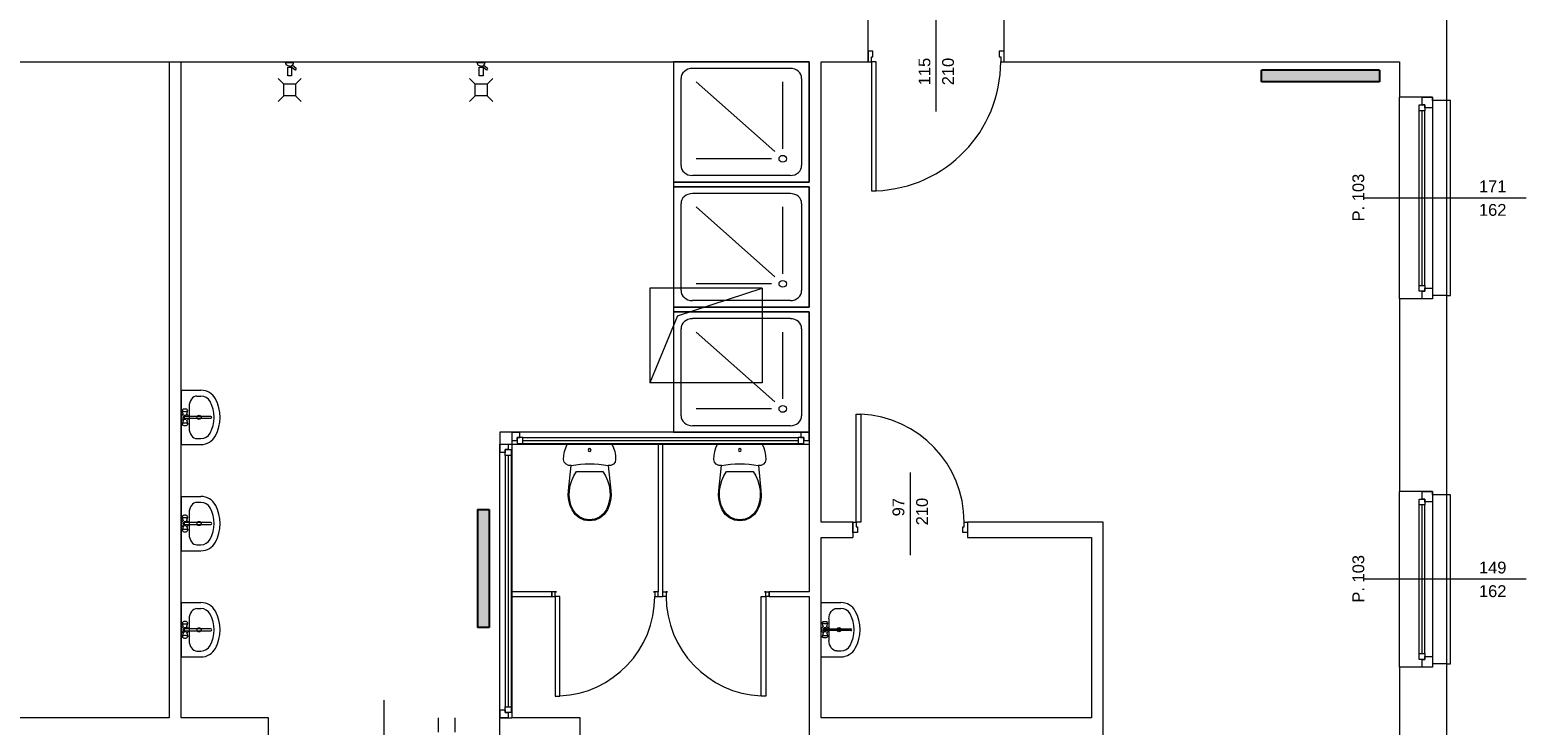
# Model space of a CAD drawing. Header units: millimetres. Extents: x 12683 to 90307, y 30842 to 62253.
# Tile 43 of 152: x 51582 to 52850, y 35374 to 35963. Entities that reach past the tile are written whole.
import ezdxf

# ---------------------------------------------------------------- set-up
doc = ezdxf.new("R2010")
doc.units = ezdxf.units.MM
doc.header["$LTSCALE"] = 0.6
for name, color, linetype, lineweight in [('zzz_podklady_drzwi_opisy', 252, 'Continuous', 15), ('zzz_podklady_okna_opisy', 252, 'Continuous', 15), ('zzz_podklady_sciany', 252, 'Continuous', 15)]:
    doc.layers.add(name, color=color, linetype=linetype, lineweight=lineweight)
doc.layers.add('zzz_podklady_grzejniki_ist', color=252, linetype='Continuous')
doc.styles.add('GENERATED_STYLE_1', font='ARIAL.TTF')

msp = doc.modelspace()

# ---------------------------------------------------------------- hatches: boundary and pattern name
at = {"layer": 'zzz_podklady_grzejniki_ist'}
for points in [[(52625.6, 35928.6), (52625.6, 35918.6), (52725.6, 35918.6), (52725.6, 35928.6)], [(51961.5, 35456.3), (51971.5, 35456.3), (51971.5, 35556.3), (51961.5, 35556.3)]]:
    msp.add_hatch(color=256, dxfattribs=at).paths.add_polyline_path(points, flags=0)

# ---------------------------------------------------------------- linework, layer by layer
at = {"layer": 'zzz_podklady_drzwi_opisy'}
for p, q in [((52350, 35893.5), (52350, 36021.7)), ((52292.5, 35935.7), (52292.5, 35944.7)), ((52296.5, 35944.7), (52292.5, 35944.7)), ((52292.5, 35944.7), (52292.5, 35935.7)), ((52292.5, 35935.7), (52292.5, 35944.7)), ((52295.3, 35935.7), (52295.3, 35939.7)), ((52295.3, 35939.7), (52296.5, 35939.7)), ((52296.5, 35939.7), (52296.5, 35944.7)), ((52407.5, 35944.7), (52403.5, 35944.7)), ((52403.5, 35944.7), (52403.5, 35939.7)), ((52403.5, 35939.7), (52404.7, 35939.7)), ((52404.7, 35939.7), (52404.7, 35935.7)), ((52407.5, 35935.7), (52407.5, 35944.7)), ((52407.5, 35935.7), (52407.5, 35944.7)), ((52407.5, 35935.7), (52407.5, 35944.7)), ((52292.5, 35935.7), (52295.3, 35935.7)), ((52295.3, 35935.7), (52295.3, 35826.3)), ((52299.3, 35935.7), (52295.3, 35935.7)), ((52299.3, 35826.3), (52299.3, 35935.7)), ((52404.7, 35935.7), (52407.5, 35935.7)), ((52295.3, 35826.3), (52299.3, 35826.3)), ((52282.3, 35545.7), (52282.3, 35637.1)), ((52282.3, 35637.1), (52286.3, 35637.1)), ((52286.3, 35637.1), (52286.3, 35545.7)), ((52328, 35587.8), (52328, 35517.7)), ((52279.5, 35545.7), (52279.5, 35536.7)), ((52279.5, 35545.7), (52282.3, 35545.7)), ((52279.5, 35536.7), (52279.5, 35545.7)), ((52279.5, 35545.7), (52279.5, 35536.7)), ((52282.3, 35545.7), (52282.3, 35541.7)), ((52286.3, 35545.7), (52282.3, 35545.7)), ((52373.7, 35541.7), (52373.7, 35545.7)), ((52373.7, 35545.7), (52376.5, 35545.7)), ((52376.5, 35545.7), (52376.5, 35536.7)), ((52376.5, 35545.7), (52376.5, 35536.7)), ((52376.5, 35545.7), (52376.5, 35536.7)), ((52283.5, 35536.7), (52279.5, 35536.7)), ((52282.3, 35541.7), (52283.5, 35541.7)), ((52283.5, 35541.7), (52283.5, 35536.7)), ((52372.5, 35536.7), (52372.5, 35541.7)), ((52372.5, 35541.7), (52373.7, 35541.7)), ((52376.5, 35536.7), (52372.5, 35536.7)), ((52027.3, 35482.7), (52027.3, 35398.3)), ((52031.3, 35482.7), (52027.3, 35482.7)), ((52031.3, 35398.3), (52031.3, 35482.7)), ((52201.7, 35398.3), (52201.7, 35482.7)), ((52201.7, 35482.7), (52205.7, 35482.7)), ((52204.5, 35486.7), (52208.5, 35486.7)), ((52205.7, 35482.7), (52205.7, 35398.3)), ((51882.5, 35304.5), (51882.5, 35394.7)), ((52027.3, 35398.3), (52031.3, 35398.3)), ((52205.7, 35398.3), (52201.7, 35398.3))]:
    msp.add_line(p, q, dxfattribs=at)
for centre, radius, start, end in [((52295.3, 35935.7), 109.4, 272.0954, 0), ((52282.3, 35545.7), 91.4, 0, 87.4917), ((52027.3, 35482.7), 84.4, 272.7165, 0), ((52205.7, 35482.7), 84.4, 180, 267.2835)]:
    msp.add_arc(centre, radius, start, end, dxfattribs=at)
at = {"layer": 'zzz_podklady_grzejniki_ist'}
for p, q in [((52625.6, 35918.6), (52625.6, 35928.6)), ((52725.6, 35928.6), (52625.6, 35928.6)), ((52725.6, 35928.6), (52725.6, 35918.6)), ((52725.6, 35918.6), (52625.6, 35918.6)), ((51961.5, 35556.3), (51971.5, 35556.3)), ((51961.5, 35556.3), (51961.5, 35456.3)), ((51971.5, 35556.3), (51971.5, 35456.3)), ((51971.5, 35456.3), (51961.5, 35456.3))]:
    msp.add_line(p, q, dxfattribs=at)
at = {"layer": 'zzz_podklady_sciany'}
for p, q in [((52782.5, 35935.7), (52782.5, 36099.7)), ((52292.5, 35935.7), (52292.5, 36006.7)), ((52407.5, 35935.7), (52407.5, 36006.7)), ((51572.5, 35935.7), (51659.5, 35935.7)), ((51659.5, 35935.7), (52242.5, 35935.7)), ((51700.5, 35935.7), (51700.5, 35379.7)), ((51710.5, 35379.7), (51710.5, 35935.7)), ((51799, 35935.1), (51805.8, 35935.1)), ((51799.3, 35933.9), (51799, 35935.1)), ((51800, 35932.8), (51799.3, 35933.9)), ((51800, 35935.7), (51804.9, 35935.7)), ((51800, 35935.7), (51800, 35935.1)), ((51801.1, 35932.1), (51800, 35932.8)), ((51800.8, 35931), (51804, 35931)), ((51800.8, 35923.7), (51800.8, 35931)), ((51802.4, 35931.8), (51801.1, 35932.1)), ((51802.2, 35931.9), (51802.2, 35931)), ((51802.4, 35931.8), (51803.7, 35932.1)), ((51802.7, 35931.9), (51802.7, 35931)), ((51803.2, 35932), (51806.8, 35929)), ((51803.7, 35932.1), (51804.8, 35932.8)), ((51804, 35931), (51804, 35923.7)), ((51804.7, 35932.7), (51807.8, 35930.1)), ((51804.8, 35932.8), (51805.6, 35933.9)), ((51804.9, 35935.7), (51804.9, 35935.1)), ((51805.6, 35933.9), (51805.8, 35935.1)), ((51806.8, 35929), (51807.3, 35928.8)), ((51807.3, 35928.8), (51807.7, 35928.9)), ((51807.7, 35928.9), (51808, 35929.3)), ((51808, 35929.7), (51807.8, 35930.1)), ((51808, 35929.3), (51808, 35929.7)), ((51961.2, 35935.1), (51968, 35935.1)), ((51961.4, 35933.9), (51961.2, 35935.1)), ((51962.2, 35932.8), (51961.4, 35933.9)), ((51962.2, 35935.7), (51967, 35935.7)), ((51962.2, 35935.7), (51962.2, 35935.1)), ((51963.3, 35932.1), (51962.2, 35932.8)), ((51963, 35931), (51966.2, 35931)), ((51963, 35923.7), (51963, 35931)), ((51964.6, 35931.8), (51963.3, 35932.1)), ((51964.3, 35931.9), (51964.3, 35931)), ((51964.6, 35931.8), (51965.9, 35932.1)), ((51964.9, 35931.9), (51964.9, 35931)), ((51965.4, 35932), (51969, 35929)), ((51965.9, 35932.1), (51967, 35932.8)), ((51966.2, 35931), (51966.2, 35923.7)), ((51966.8, 35932.7), (51969.9, 35930.1)), ((51967, 35935.7), (51967, 35935.1)), ((51967, 35932.8), (51967.7, 35933.9)), ((51967.7, 35933.9), (51968, 35935.1)), ((51969, 35929), (51969.4, 35928.8)), ((51969.4, 35928.8), (51969.8, 35928.9)), ((51969.8, 35928.9), (51970.1, 35929.3)), ((51970.2, 35929.7), (51969.9, 35930.1)), ((51970.1, 35929.3), (51970.2, 35929.7)), ((52242.5, 35935.7), (52127.5, 35935.7)), ((52127.5, 35935.7), (52127.5, 35833.7)), ((52226.5, 35930), (52143.5, 35930)), ((52242.5, 35935.7), (52242.5, 35833.7)), ((52242.5, 35833.7), (52242.5, 35935.7)), ((52252.5, 35935.7), (52292.5, 35935.7)), ((52252.5, 35545.7), (52252.5, 35935.7)), ((52407.5, 35935.7), (52742.5, 35935.7)), ((52742.5, 35935.7), (52742.5, 35905.7)), ((52782.5, 35902.7), (52782.5, 35935.7)), ((51797.4, 35916.7), (51792.6, 35921.6)), ((51797.4, 35906.7), (51797.4, 35916.7)), ((51807.4, 35916.7), (51797.4, 35916.7)), ((51804, 35923.7), (51800.8, 35923.7)), ((51807.4, 35916.7), (51812.3, 35921.6)), ((51807.4, 35916.7), (51807.4, 35906.7)), ((51959.6, 35916.7), (51954.7, 35921.6)), ((51959.6, 35906.7), (51959.6, 35916.7)), ((51969.6, 35916.7), (51959.6, 35916.7)), ((51966.2, 35923.7), (51963, 35923.7)), ((51969.6, 35916.7), (51974.4, 35921.6)), ((51969.6, 35916.7), (51969.6, 35906.7)), ((52133.9, 35847.8), (52133.9, 35921.5)), ((52213.4, 35859.5), (52146.7, 35918.7)), ((52220.1, 35862), (52220.1, 35918.7)), ((52236.1, 35847.8), (52236.1, 35921.5)), ((51797.4, 35906.7), (51792.6, 35901.9)), ((51807.4, 35906.7), (51797.4, 35906.7)), ((51807.4, 35906.7), (51812.3, 35901.9)), ((51959.6, 35906.7), (51954.7, 35901.9)), ((51969.6, 35906.7), (51959.6, 35906.7)), ((51969.6, 35906.7), (51974.4, 35901.9)), ((52761.5, 35905.7), (52742.5, 35905.7)), ((52742.5, 35734.7), (52742.5, 35905.7)), ((52742.5, 35734.7), (52742.5, 35905.7)), ((52770.5, 35905.7), (52761.5, 35905.7)), ((52761.5, 35905.7), (52770.5, 35905.7)), ((52770.5, 35905.7), (52761.5, 35905.7)), ((52770.5, 35902.7), (52770.5, 35905.7)), ((52782.5, 35902.7), (52770.5, 35902.7)), ((52782.5, 35737.7), (52782.5, 35902.7)), ((52785.5, 35902.7), (52782.5, 35902.7)), ((52785.5, 35737.7), (52785.5, 35902.7)), ((52210.6, 35853.5), (52146.7, 35853.5)), ((52226.5, 35839.3), (52143.5, 35839.3)), ((52242.5, 35833.7), (52127.5, 35833.7)), ((52127.5, 35833.7), (52127.5, 35829.7)), ((52127.5, 35833.7), (52242.5, 35833.7)), ((52127.5, 35829.7), (52242.5, 35829.7)), ((52242.5, 35829.7), (52127.5, 35829.7)), ((52127.5, 35829.7), (52127.5, 35727.7)), ((52242.5, 35829.7), (52242.5, 35727.7)), ((52242.5, 35727.7), (52242.5, 35829.7)), ((52133.9, 35741.8), (52133.9, 35815.5)), ((52226.5, 35824), (52143.5, 35824)), ((52213.4, 35753.5), (52146.7, 35812.7)), ((52220.1, 35756), (52220.1, 35812.7)), ((52236.1, 35741.8), (52236.1, 35815.5)), ((52107.5, 35743.7), (52107.5, 35663.7)), ((52202.5, 35743.7), (52107.5, 35743.7)), ((52130.9, 35720.3), (52202.5, 35743.7)), ((52210.6, 35747.5), (52146.7, 35747.5)), ((52202.5, 35743.7), (52202.5, 35663.7)), ((52782.5, 35737.7), (52770.5, 35737.7)), ((52770.5, 35737.7), (52770.5, 35734.7)), ((52782.5, 35568.7), (52782.5, 35737.7)), ((52782.5, 35737.7), (52785.5, 35737.7)), ((52242.5, 35727.7), (52127.5, 35727.7)), ((52127.5, 35727.7), (52127.5, 35723.7)), ((52127.5, 35727.7), (52242.5, 35727.7)), ((52127.5, 35723.7), (52242.5, 35723.7)), ((52242.5, 35723.7), (52127.5, 35723.7)), ((52226.5, 35733.3), (52143.5, 35733.3)), ((52242.5, 35723.7), (52242.5, 35621.7)), ((52242.5, 35621.7), (52242.5, 35723.7)), ((52761.5, 35734.7), (52742.5, 35734.7)), ((52742.5, 35734.7), (52742.5, 35571.7)), ((52770.5, 35734.7), (52761.5, 35734.7)), ((52770.5, 35734.7), (52761.5, 35734.7)), ((52770.5, 35734.7), (52761.5, 35734.7)), ((52130.9, 35720.3), (52107.5, 35663.7)), ((52226.5, 35718), (52143.5, 35718)), ((52133.9, 35635.8), (52133.9, 35709.5)), ((52213.4, 35647.5), (52146.7, 35706.7)), ((52220.1, 35650), (52220.1, 35706.7)), ((52236.1, 35635.8), (52236.1, 35709.5)), ((52202.5, 35663.7), (52107.5, 35663.7)), ((51710.5, 35657.4), (51727.3, 35657.4)), ((51710.5, 35657.4), (51710.5, 35611.4)), ((51723.9, 35652.4), (51727.3, 35652.4)), ((51711.5, 35640.5), (51711.4, 35640.2)), ((51711.4, 35640.2), (51711.5, 35639.9)), ((51712.6, 35636.4), (51711.4, 35640.2)), ((51711.5, 35640.5), (51711.9, 35641)), ((51711.5, 35639.9), (51711.9, 35639.7)), ((51712.2, 35641.2), (51711.9, 35641)), ((51711.9, 35639.7), (51712.6, 35639.5)), ((51712.8, 35641.3), (51712.2, 35641.2)), ((51712.6, 35639.5), (51713.4, 35639.4)), ((51713.4, 35641.4), (51712.8, 35641.3)), ((51714.1, 35641.4), (51713.4, 35641.4)), ((51713.4, 35639.4), (51714.2, 35639.4)), ((51735.7, 35635.2), (51713.6, 35635.2)), ((51714.8, 35641.3), (51714.1, 35641.4)), ((51714.2, 35639.4), (51715, 35639.5)), ((51715.3, 35641.2), (51714.8, 35641.3)), ((51715, 35636.4), (51716.2, 35640.2)), ((51715, 35639.5), (51715.6, 35639.7)), ((51715.7, 35641), (51715.3, 35641.2)), ((51715.6, 35639.7), (51716, 35639.9)), ((51716, 35640.5), (51715.7, 35641)), ((51716.2, 35640.2), (51716, 35640.5)), ((51716, 35639.9), (51716.2, 35640.2)), ((51717.3, 35643.5), (51717.3, 35625.3)), ((52210.6, 35641.5), (52146.7, 35641.5)), ((51712.6, 35632.4), (51711.4, 35628.7)), ((51711.5, 35628.9), (51711.4, 35628.7)), ((51711.4, 35628.7), (51711.5, 35628.4)), ((51711.9, 35629.2), (51711.5, 35628.9)), ((51711.5, 35628.4), (51711.9, 35627.9)), ((51712.6, 35629.4), (51711.9, 35629.2)), ((51711.9, 35627.9), (51712.2, 35627.7)), ((51712.2, 35627.7), (51712.8, 35627.5)), ((51713.4, 35629.5), (51712.6, 35629.4)), ((51712.8, 35627.5), (51713.4, 35627.4)), ((51714.2, 35629.5), (51713.4, 35629.5)), ((51713.4, 35627.4), (51714.1, 35627.4)), ((51713.6, 35633.6), (51735.7, 35633.6)), ((51714.1, 35627.4), (51714.8, 35627.5)), ((51715, 35629.4), (51714.2, 35629.5)), ((51714.8, 35627.5), (51715.3, 35627.7)), ((51715, 35632.4), (51716.2, 35628.7)), ((51715.6, 35629.2), (51715, 35629.4)), ((51715.3, 35627.7), (51715.7, 35627.9)), ((51716, 35628.9), (51715.6, 35629.2)), ((51716, 35628.4), (51715.7, 35627.9)), ((51716.2, 35628.7), (51716, 35628.9)), ((51716, 35628.4), (51716.2, 35628.7)), ((51717.3, 35625.3), (51717.3, 35625.3)), ((51990.5, 35621.7), (51980.5, 35621.7)), ((51980.5, 35621.7), (51980.5, 35611.7)), ((51990.5, 35621.7), (51990.5, 35614.7)), ((51990.5, 35621.7), (52242.5, 35621.7)), ((51990.5, 35621.7), (51990.5, 35614.7)), ((51990.5, 35621.7), (51990.5, 35614.7)), ((52242.5, 35621.7), (52242.5, 35614.7)), ((52242.5, 35614.7), (52242.5, 35621.7)), ((52242.5, 35621.7), (52242.5, 35614.7)), ((51710.5, 35611.4), (51727.3, 35611.4)), ((51723.9, 35616.4), (51727.3, 35616.4)), ((51980.5, 35611.7), (51987.5, 35611.7)), ((51980.5, 35611.7), (51980.5, 35379.7)), ((51980.5, 35611.7), (51987.5, 35611.7)), ((51980.5, 35611.7), (51987.5, 35611.7)), ((51987.5, 35611.7), (51990.5, 35611.7)), ((51990.5, 35614.7), (51990.5, 35611.7)), ((51990.5, 35611.7), (52242.5, 35611.7)), ((51990.5, 35611.7), (51990.5, 35379.7)), ((52242.5, 35614.7), (52242.5, 35611.7)), ((52242.5, 35611.7), (52242.5, 35486.7)), ((52034.5, 35598.7), (52034.7, 35602.1)), ((52035, 35596.5), (52034.5, 35598.7)), ((52034.7, 35602.1), (52035.3, 35605.4)), ((52036.5, 35594.6), (52035, 35596.5)), ((52078, 35596.5), (52076.6, 35594.6)), ((52077.7, 35605.4), (52078.3, 35602.1)), ((52078.5, 35598.7), (52078, 35596.5)), ((52078.3, 35602.1), (52078.5, 35598.7)), ((52161.7, 35598.7), (52161.9, 35602.1)), ((52162.3, 35596.5), (52161.7, 35598.7)), ((52161.9, 35602.1), (52162.5, 35605.4)), ((52163.7, 35594.6), (52162.3, 35596.5)), ((52205.2, 35596.5), (52203.8, 35594.6)), ((52205, 35605.4), (52205.5, 35602.1)), ((52205.7, 35598.7), (52205.2, 35596.5)), ((52205.5, 35602.1), (52205.7, 35598.7)), ((52038.5, 35593.6), (52036.5, 35594.6)), ((52040.9, 35593.5), (52038.5, 35593.6)), ((52038.6, 35572.4), (52040.9, 35593.5)), ((52041.4, 35580.8), (52043.1, 35584.8)), ((52043.1, 35584.8), (52045.3, 35588.6)), ((52045.3, 35588.6), (52067.8, 35588.6)), ((52067.8, 35588.6), (52069.9, 35584.8)), ((52069.9, 35584.8), (52071.7, 35580.8)), ((52074.5, 35593.6), (52072.1, 35593.5)), ((52072.1, 35593.5), (52074.4, 35572.4)), ((52076.6, 35594.6), (52074.5, 35593.6)), ((52165.8, 35593.6), (52163.7, 35594.6)), ((52168.1, 35593.5), (52165.8, 35593.6)), ((52165.8, 35572.4), (52168.1, 35593.5)), ((52168.6, 35580.8), (52170.3, 35584.8)), ((52170.3, 35584.8), (52172.5, 35588.6)), ((52172.5, 35588.6), (52195, 35588.6)), ((52195, 35588.6), (52197.2, 35584.8)), ((52197.2, 35584.8), (52198.9, 35580.8)), ((52201.7, 35593.6), (52199.4, 35593.5)), ((52199.4, 35593.5), (52201.6, 35572.4)), ((52203.8, 35594.6), (52201.7, 35593.6)), ((52038.4, 35568.1), (52038.6, 35572.4)), ((52039.3, 35568.2), (52039.4, 35572.3)), ((52039.4, 35572.3), (52040.1, 35576.6)), ((52040.1, 35576.6), (52041.4, 35580.8)), ((52071.7, 35580.8), (52072.9, 35576.6)), ((52072.9, 35576.6), (52073.6, 35572.3)), ((52073.6, 35572.3), (52073.8, 35568.2)), ((52074.4, 35572.4), (52074.6, 35568.1)), ((52165.7, 35568.1), (52165.8, 35572.4)), ((52166.5, 35568.2), (52166.6, 35572.3)), ((52166.6, 35572.3), (52167.4, 35576.6)), ((52167.4, 35576.6), (52168.6, 35580.8)), ((52198.9, 35580.8), (52200.1, 35576.6)), ((52200.1, 35576.6), (52200.8, 35572.3)), ((52200.8, 35572.3), (52201, 35568.2)), ((52201.6, 35572.4), (52201.8, 35568.1)), ((52761.5, 35571.7), (52742.5, 35571.7)), ((52742.5, 35422.7), (52742.5, 35571.7)), ((52742.5, 35422.7), (52742.5, 35571.7)), ((52770.5, 35571.7), (52761.5, 35571.7)), ((52761.5, 35571.7), (52770.5, 35571.7)), ((52770.5, 35571.7), (52761.5, 35571.7)), ((52770.5, 35568.7), (52770.5, 35571.7)), ((51710.5, 35567.4), (51727.3, 35567.4)), ((51710.5, 35567.4), (51710.5, 35521.4)), ((51723.9, 35562.4), (51727.3, 35562.4)), ((52038.9, 35563.9), (52038.4, 35568.1)), ((52039.9, 35559.8), (52038.9, 35563.9)), ((52039.7, 35564.1), (52039.3, 35568.2)), ((52040.7, 35560.1), (52039.7, 35564.1)), ((52041.6, 35555.9), (52039.9, 35559.8)), ((52042.3, 35556.3), (52040.7, 35560.1)), ((52072.3, 35560.1), (52070.7, 35556.3)), ((52073.1, 35559.8), (52071.5, 35555.9)), ((52073.3, 35564.1), (52072.3, 35560.1)), ((52074.1, 35563.9), (52073.1, 35559.8)), ((52073.8, 35568.2), (52073.3, 35564.1)), ((52074.6, 35568.1), (52074.1, 35563.9)), ((52166.1, 35563.9), (52165.7, 35568.1)), ((52167.2, 35559.8), (52166.1, 35563.9)), ((52166.9, 35564.1), (52166.5, 35568.2)), ((52167.9, 35560.1), (52166.9, 35564.1)), ((52168.8, 35555.9), (52167.2, 35559.8)), ((52169.5, 35556.3), (52167.9, 35560.1)), ((52199.5, 35560.1), (52198, 35556.3)), ((52200.3, 35559.8), (52198.7, 35555.9)), ((52200.6, 35564.1), (52199.5, 35560.1)), ((52201.4, 35563.9), (52200.3, 35559.8)), ((52201, 35568.2), (52200.6, 35564.1)), ((52201.8, 35568.1), (52201.4, 35563.9)), ((52782.5, 35568.7), (52770.5, 35568.7)), ((52782.5, 35425.7), (52782.5, 35568.7)), ((52785.5, 35568.7), (52782.5, 35568.7)), ((52785.5, 35425.7), (52785.5, 35568.7)), ((51711.5, 35550.5), (51711.4, 35550.2)), ((51711.4, 35550.2), (51711.5, 35549.9)), ((51712.6, 35546.4), (51711.4, 35550.2)), ((51711.5, 35550.5), (51711.9, 35551)), ((51711.5, 35549.9), (51711.9, 35549.7)), ((51712.2, 35551.2), (51711.9, 35551)), ((51711.9, 35549.7), (51712.6, 35549.5)), ((51712.8, 35551.3), (51712.2, 35551.2)), ((51712.6, 35549.5), (51713.4, 35549.4)), ((51713.4, 35551.4), (51712.8, 35551.3)), ((51714.1, 35551.4), (51713.4, 35551.4)), ((51713.4, 35549.4), (51714.2, 35549.4)), ((51714.8, 35551.3), (51714.1, 35551.4)), ((51714.2, 35549.4), (51715, 35549.5)), ((51715.3, 35551.2), (51714.8, 35551.3)), ((51715, 35546.4), (51716.2, 35550.2)), ((51715, 35549.5), (51715.6, 35549.7)), ((51715.7, 35551), (51715.3, 35551.2)), ((51715.6, 35549.7), (51716, 35549.9)), ((51716, 35550.5), (51715.7, 35551)), ((51716.2, 35550.2), (51716, 35550.5)), ((51716, 35549.9), (51716.2, 35550.2)), ((51717.3, 35553.5), (51717.3, 35535.3)), ((52044.2, 35552.1), (52041.6, 35555.9)), ((52044.8, 35552.7), (52042.3, 35556.3)), ((52047.7, 35549.2), (52044.2, 35552.1)), ((52048.1, 35549.8), (52044.8, 35552.7)), ((52051.9, 35547.3), (52047.7, 35549.2)), ((52052.2, 35548.1), (52048.1, 35549.8)), ((52056.5, 35546.7), (52051.9, 35547.3)), ((52056.5, 35547.5), (52052.2, 35548.1)), ((52060.9, 35548.1), (52056.5, 35547.5)), ((52061.1, 35547.3), (52056.5, 35546.7)), ((52064.9, 35549.8), (52060.9, 35548.1)), ((52065.3, 35549.2), (52061.1, 35547.3)), ((52068.3, 35552.7), (52064.9, 35549.8)), ((52068.9, 35552.1), (52065.3, 35549.2)), ((52070.7, 35556.3), (52068.3, 35552.7)), ((52071.5, 35555.9), (52068.9, 35552.1)), ((52171.4, 35552.1), (52168.8, 35555.9)), ((52172, 35552.7), (52169.5, 35556.3)), ((52174.9, 35549.2), (52171.4, 35552.1)), ((52175.4, 35549.8), (52172, 35552.7)), ((52179.2, 35547.3), (52174.9, 35549.2)), ((52179.4, 35548.1), (52175.4, 35549.8)), ((52183.7, 35546.7), (52179.2, 35547.3)), ((52183.7, 35547.5), (52179.4, 35548.1)), ((52188.1, 35548.1), (52183.7, 35547.5)), ((52188.3, 35547.3), (52183.7, 35546.7)), ((52192.1, 35549.8), (52188.1, 35548.1)), ((52192.5, 35549.2), (52188.3, 35547.3)), ((52195.5, 35552.7), (52192.1, 35549.8)), ((52196.1, 35552.1), (52192.5, 35549.2)), ((52198, 35556.3), (52195.5, 35552.7)), ((52198.7, 35555.9), (52196.1, 35552.1)), ((52279.5, 35545.7), (52252.5, 35545.7)), ((52279.5, 35545.7), (52279.5, 35532.7)), ((52376.5, 35545.7), (52376.5, 35532.7)), ((52491.5, 35545.7), (52376.5, 35545.7)), ((52491.5, 35140.7), (52491.5, 35545.7)), ((51712.6, 35542.4), (51711.4, 35538.7)), ((51711.5, 35538.9), (51711.4, 35538.7)), ((51711.4, 35538.7), (51711.5, 35538.4)), ((51711.9, 35539.2), (51711.5, 35538.9)), ((51711.5, 35538.4), (51711.9, 35537.9)), ((51712.6, 35539.4), (51711.9, 35539.2)), ((51711.9, 35537.9), (51712.2, 35537.7)), ((51712.2, 35537.7), (51712.8, 35537.5)), ((51713.4, 35539.5), (51712.6, 35539.4)), ((51712.8, 35537.5), (51713.4, 35537.4)), ((51714.2, 35539.5), (51713.4, 35539.5)), ((51713.4, 35537.4), (51714.1, 35537.4)), ((51735.7, 35545.2), (51713.6, 35545.2)), ((51713.6, 35543.6), (51735.7, 35543.6)), ((51714.1, 35537.4), (51714.8, 35537.5)), ((51715, 35539.4), (51714.2, 35539.5)), ((51714.8, 35537.5), (51715.3, 35537.7)), ((51715, 35542.4), (51716.2, 35538.7)), ((51715.6, 35539.2), (51715, 35539.4)), ((51715.3, 35537.7), (51715.7, 35537.9)), ((51716, 35538.9), (51715.6, 35539.2)), ((51716, 35538.4), (51715.7, 35537.9)), ((51716.2, 35538.7), (51716, 35538.9)), ((51716, 35538.4), (51716.2, 35538.7)), ((51717.3, 35535.3), (51717.3, 35535.3)), ((51710.5, 35521.4), (51727.3, 35521.4)), ((51723.9, 35526.4), (51727.3, 35526.4)), ((52252.5, 35532.7), (52279.5, 35532.7)), ((52252.5, 35379.7), (52252.5, 35532.7)), ((52376.5, 35532.7), (52481.5, 35532.7)), ((52481.5, 35532.7), (52481.5, 35379.7)), ((52024.5, 35482.7), (52024.5, 35486.7)), ((52028.5, 35486.7), (52024.5, 35486.7)), ((52024.5, 35486.7), (52024.5, 35482.7)), ((52024.5, 35482.7), (52024.5, 35486.7)), ((52024.5, 35482.7), (52027.3, 35482.7)), ((52027.3, 35482.7), (52027.3, 35486.7)), ((52027.3, 35486.7), (52028.5, 35486.7)), ((52114.5, 35486.7), (52110.5, 35486.7)), ((52110.5, 35486.7), (52111.7, 35486.7)), ((52111.7, 35486.7), (52111.7, 35482.7)), ((52111.7, 35482.7), (52114.5, 35482.7)), ((52114.5, 35482.7), (52114.5, 35486.7)), ((52114.5, 35482.7), (52114.5, 35486.7)), ((52114.5, 35482.7), (52114.5, 35486.7)), ((52114.5, 35482.7), (52118.5, 35482.7)), ((52118.5, 35482.7), (52118.5, 35486.7)), ((52118.5, 35486.7), (52122.5, 35486.7)), ((52118.5, 35482.7), (52118.5, 35486.7)), ((52118.5, 35482.7), (52118.5, 35486.7)), ((52121.3, 35482.7), (52118.5, 35482.7)), ((52122.5, 35486.7), (52121.3, 35486.7)), ((52121.3, 35486.7), (52121.3, 35482.7)), ((52205.7, 35486.7), (52204.5, 35486.7)), ((52205.7, 35482.7), (52205.7, 35486.7)), ((52208.5, 35482.7), (52205.7, 35482.7)), ((52208.5, 35482.7), (52208.5, 35486.7)), ((52242.5, 35486.7), (52208.5, 35486.7)), ((52208.5, 35486.7), (52208.5, 35482.7)), ((52208.5, 35482.7), (52208.5, 35486.7)), ((52208.5, 35482.7), (52242.5, 35482.7)), ((52242.5, 35482.7), (52242.5, 35346.7)), ((51710.5, 35477.4), (51727.3, 35477.4)), ((51710.5, 35477.4), (51710.5, 35431.4)), ((51723.9, 35472.4), (51727.3, 35472.4)), ((52252.5, 35477.5), (52269.3, 35477.5)), ((52252.5, 35431.5), (52252.5, 35477.5)), ((52265.9, 35472.5), (52269.3, 35472.5)), ((51711.5, 35460.5), (51711.4, 35460.2)), ((51711.4, 35460.2), (51711.5, 35459.9)), ((51712.6, 35456.4), (51711.4, 35460.2)), ((51711.5, 35460.5), (51711.9, 35461)), ((51711.5, 35459.9), (51711.9, 35459.7)), ((51712.2, 35461.2), (51711.9, 35461)), ((51711.9, 35459.7), (51712.6, 35459.5)), ((51712.8, 35461.3), (51712.2, 35461.2)), ((51712.6, 35459.5), (51713.4, 35459.4)), ((51713.4, 35461.4), (51712.8, 35461.3)), ((51714.1, 35461.4), (51713.4, 35461.4)), ((51713.4, 35459.4), (51714.2, 35459.4)), ((51714.8, 35461.3), (51714.1, 35461.4)), ((51714.2, 35459.4), (51715, 35459.5)), ((51715.3, 35461.2), (51714.8, 35461.3)), ((51715, 35456.4), (51716.2, 35460.2)), ((51715, 35459.5), (51715.6, 35459.7)), ((51715.7, 35461), (51715.3, 35461.2)), ((51715.6, 35459.7), (51716, 35459.9)), ((51716, 35460.5), (51715.7, 35461)), ((51716.2, 35460.2), (51716, 35460.5)), ((51716, 35459.9), (51716.2, 35460.2)), ((51717.3, 35463.5), (51717.3, 35445.3)), ((52253.4, 35460.3), (52253.5, 35460.6)), ((52253.5, 35460), (52253.4, 35460.3)), ((52254.6, 35456.5), (52253.4, 35460.3)), ((52253.5, 35460.6), (52253.9, 35461.1)), ((52253.9, 35459.7), (52253.5, 35460)), ((52253.9, 35461.1), (52254.2, 35461.3)), ((52254.6, 35459.6), (52253.9, 35459.7)), ((52254.2, 35461.3), (52254.8, 35461.4)), ((52255.4, 35459.5), (52254.6, 35459.6)), ((52254.8, 35461.4), (52255.4, 35461.5)), ((52255.4, 35461.5), (52256.1, 35461.5)), ((52256.2, 35459.5), (52255.4, 35459.5)), ((52256.1, 35461.5), (52256.8, 35461.4)), ((52257, 35459.6), (52256.2, 35459.5)), ((52256.8, 35461.4), (52257.3, 35461.3)), ((52257, 35456.5), (52258.2, 35460.3)), ((52257.6, 35459.7), (52257, 35459.6)), ((52257.3, 35461.3), (52257.7, 35461.1)), ((52258, 35460), (52257.6, 35459.7)), ((52258, 35460.6), (52257.7, 35461.1)), ((52258, 35460.6), (52258.2, 35460.3)), ((52258.2, 35460.3), (52258, 35460)), ((52259.3, 35463.6), (52259.3, 35463.6)), ((52259.3, 35445.4), (52259.3, 35463.6)), ((51712.6, 35452.4), (51711.4, 35448.7)), ((51711.5, 35448.9), (51711.4, 35448.7)), ((51711.4, 35448.7), (51711.5, 35448.4)), ((51711.9, 35449.2), (51711.5, 35448.9)), ((51711.5, 35448.4), (51711.9, 35447.9)), ((51712.6, 35449.4), (51711.9, 35449.2)), ((51711.9, 35447.9), (51712.2, 35447.7)), ((51712.2, 35447.7), (51712.8, 35447.5)), ((51713.4, 35449.5), (51712.6, 35449.4)), ((51712.8, 35447.5), (51713.4, 35447.4)), ((51714.2, 35449.5), (51713.4, 35449.5)), ((51713.4, 35447.4), (51714.1, 35447.4)), ((51735.7, 35455.2), (51713.6, 35455.2)), ((51713.6, 35453.6), (51735.7, 35453.6)), ((51714.1, 35447.4), (51714.8, 35447.5)), ((51715, 35449.4), (51714.2, 35449.5)), ((51714.8, 35447.5), (51715.3, 35447.7)), ((51715, 35452.4), (51716.2, 35448.7)), ((51715.6, 35449.2), (51715, 35449.4)), ((51715.3, 35447.7), (51715.7, 35447.9)), ((51716, 35448.9), (51715.6, 35449.2)), ((51716, 35448.4), (51715.7, 35447.9)), ((51716.2, 35448.7), (51716, 35448.9)), ((51716, 35448.4), (51716.2, 35448.7)), ((51717.3, 35445.3), (51717.3, 35445.3)), ((52254.6, 35452.5), (52253.4, 35448.8)), ((52253.4, 35448.8), (52253.5, 35449)), ((52253.5, 35448.5), (52253.4, 35448.8)), ((52253.5, 35449), (52253.9, 35449.3)), ((52253.5, 35448.5), (52253.9, 35448)), ((52253.9, 35449.3), (52254.6, 35449.5)), ((52254.2, 35447.8), (52253.9, 35448)), ((52254.8, 35447.6), (52254.2, 35447.8)), ((52254.6, 35449.5), (52255.4, 35449.6)), ((52255.4, 35447.5), (52254.8, 35447.6)), ((52255.4, 35449.6), (52256.2, 35449.6)), ((52256.1, 35447.5), (52255.4, 35447.5)), ((52255.6, 35455.3), (52277.7, 35455.3)), ((52277.7, 35453.7), (52255.6, 35453.7)), ((52256.8, 35447.6), (52256.1, 35447.5)), ((52256.2, 35449.6), (52257, 35449.5)), ((52257.3, 35447.8), (52256.8, 35447.6)), ((52257, 35452.5), (52258.2, 35448.8)), ((52257, 35449.5), (52257.6, 35449.3)), ((52257.7, 35448), (52257.3, 35447.8)), ((52257.6, 35449.3), (52258, 35449)), ((52258, 35448.5), (52257.7, 35448)), ((52258, 35449), (52258.2, 35448.8)), ((52258.2, 35448.8), (52258, 35448.5)), ((51710.5, 35431.4), (51727.3, 35431.4)), ((51723.9, 35436.4), (51727.3, 35436.4)), ((52252.5, 35431.5), (52269.3, 35431.5)), ((52265.9, 35436.5), (52269.3, 35436.5)), ((52761.5, 35422.7), (52742.5, 35422.7)), ((52742.5, 35422.7), (52742.5, 34933.7)), ((52770.5, 35422.7), (52761.5, 35422.7)), ((52770.5, 35422.7), (52761.5, 35422.7)), ((52770.5, 35422.7), (52761.5, 35422.7)), ((52782.5, 35425.7), (52770.5, 35425.7)), ((52770.5, 35425.7), (52770.5, 35422.7)), ((52782.5, 34930.7), (52782.5, 35425.7)), ((52782.5, 35425.7), (52785.5, 35425.7)), ((51700.5, 35379.7), (51159.5, 35379.7)), ((51784.5, 35379.7), (51710.5, 35379.7)), ((51784.5, 35358.2), (51784.5, 35379.7)), ((51928.5, 35367.7), (51928.5, 35379.7)), ((51942.5, 35367.7), (51942.5, 35379.7)), ((51980.5, 35379.7), (51987.5, 35379.7)), ((51987.5, 35379.7), (51980.5, 35379.7)), ((51980.5, 35379.7), (51987.5, 35379.7)), ((51980.5, 35358.2), (51980.5, 35379.7)), ((51987.5, 35379.7), (51990.5, 35379.7)), ((52048.5, 35379.7), (51990.5, 35379.7)), ((52048.5, 35296.7), (52048.5, 35379.7)), ((52481.5, 35379.7), (52252.5, 35379.7))]:
    msp.add_line(p, q, dxfattribs=at)
for centre in [(51725.7, 35634.4), (51725.7, 35544.4), (51725.7, 35454.4), (52267.7, 35454.5)]:
    msp.add_circle(centre, 1.75, dxfattribs=at)
for centre, radius, start, end in [((51727.3, 35643.5), 13.9, 28.4746, 90), ((51727.3, 35643.5), 8.89, 28.4746, 90), ((51710.5, 35634.4), 28, 331.5254, 28.4746), ((51710.5, 35634.4), 33, 331.5254, 28.4746), ((51713.8, 35634.4), 3, 117.9765, 242.0235), ((51713.8, 35634.4), 1.68, 28.0549, 331.9451), ((51713.8, 35634.4), 0.8, 100, 260), ((51713.8, 35634.4), 3, 15.2253, 62.0235), ((51735.7, 35634.4), 0.788, 270, 90), ((51713.8, 35634.4), 3, 297.9765, 344.7747), ((51727.3, 35625.3), 8.89, 270, 331.5254), ((51727.3, 35625.3), 13.9, 270, 331.5254), ((51727.3, 35553.5), 13.9, 28.4746, 90), ((51727.3, 35553.5), 8.89, 28.4746, 90), ((51710.5, 35544.4), 33, 331.5254, 28.4746), ((51713.8, 35544.4), 3, 117.9765, 242.0235), ((51713.8, 35544.4), 1.68, 28.0549, 331.9451), ((51713.8, 35544.4), 3, 15.2253, 62.0235), ((51710.5, 35544.4), 28, 331.5254, 28.4746), ((51713.8, 35544.4), 0.8, 100, 260), ((51713.8, 35544.4), 3, 297.9765, 344.7747), ((51735.7, 35544.4), 0.788, 270, 90), ((51727.3, 35535.3), 8.89, 270, 331.5254), ((51727.3, 35535.3), 13.9, 270, 331.5254), ((51727.3, 35463.5), 13.9, 28.4746, 90), ((51727.3, 35463.5), 8.89, 28.4746, 90), ((51710.5, 35454.4), 33, 331.5254, 28.4746), ((52269.3, 35463.6), 13.9, 28.4746, 90), ((52269.3, 35463.6), 8.89, 28.4746, 90), ((52252.5, 35454.5), 33, 331.5254, 28.4746), ((51713.8, 35454.4), 3, 117.9765, 242.0235), ((51713.8, 35454.4), 3, 15.2253, 62.0235), ((51710.5, 35454.4), 28, 331.5254, 28.4746), ((52255.8, 35454.5), 3, 117.9765, 242.0235), ((52255.8, 35454.5), 3, 15.2253, 62.0235), ((52252.5, 35454.5), 28, 331.5254, 28.4746), ((51713.8, 35454.4), 1.68, 28.0549, 331.9451), ((51713.8, 35454.4), 0.8, 100, 260), ((51713.8, 35454.4), 3, 297.9765, 344.7747), ((51735.7, 35454.4), 0.788, 270, 90), ((52255.8, 35454.5), 1.68, 28.0549, 331.9451), ((52255.8, 35454.5), 0.8, 100, 260), ((52255.8, 35454.5), 3, 297.9765, 344.7747), ((52277.7, 35454.5), 0.788, 270, 90), ((51727.3, 35445.3), 8.89, 270, 331.5254), ((51727.3, 35445.3), 13.9, 270, 331.5254), ((52269.3, 35445.4), 8.89, 270, 331.5254), ((52269.3, 35445.4), 13.9, 270, 331.5254)]:
    msp.add_arc(centre, radius, start, end, dxfattribs=at)
for centre, major_axis, ratio, start_param, end_param in [((52143.5, 35921.5), (-9.58, 0), 0.886957, 4.712389, 6.283185), ((52226.5, 35921.5), (-9.58, 0), 0.886957, 3.141593, 4.712389), ((52143.5, 35847.8), (-9.58, 0), 0.886957, 0, 1.570796), ((52226.5, 35847.8), (-9.58, 0), 0.886957, 1.570796, 3.141593), ((52143.5, 35815.5), (-9.58, 0), 0.886957, 4.712389, 6.283185), ((52226.5, 35815.5), (-9.58, 0), 0.886957, 3.141593, 4.712389), ((52143.5, 35741.8), (-9.58, 0), 0.886957, 0, 1.570796), ((52226.5, 35741.8), (-9.58, 0), 0.886957, 1.570796, 3.141593), ((52143.5, 35709.5), (-9.58, 0), 0.886957, 4.712389, 6.283185), ((52226.5, 35709.5), (-9.58, 0), 0.886957, 3.141593, 4.712389), ((51723.9, 35643.5), (0, -8.89), 0.750558, 3.141593, 4.712389), ((51723.9, 35625.3), (0, 8.89), 0.750558, 1.570796, 3.141593), ((51723.9, 35553.5), (0, -8.89), 0.750558, 3.141593, 4.712389), ((51723.9, 35535.3), (0, 8.89), 0.750558, 1.570796, 3.141593), ((51723.9, 35463.5), (0, -8.89), 0.750558, 3.141593, 4.712389), ((51723.9, 35445.3), (0, 8.89), 0.750558, 1.570796, 3.141593)]:
    msp.add_ellipse(centre, major_axis=major_axis, ratio=ratio, start_param=start_param, end_param=end_param, dxfattribs=at)
for centre in [(52220.1, 35853.5), (52220.1, 35747.5), (52220.1, 35641.5)]:
    msp.add_ellipse(centre, major_axis=(3.19, 0), ratio=0.886957, dxfattribs=at)
at = {"layer": 'zzz_podklady_sciany', "extrusion": (0, 0, -1)}
for centre, major_axis, ratio, start_param, end_param in [((52056.5, 35516.9), (-78.5, 0), 0.9963, 1.370375, 1.771221), ((52183.7, 35516.9), (-78.5, 0), 0.9963, 1.370375, 1.771221), ((52265.9, 35463.6), (0, -8.89), 0.750558, 1.570796, 3.141593), ((52265.9, 35445.4), (0, 8.89), 0.750558, 3.141593, 4.712389)]:
    msp.add_ellipse(centre, major_axis=major_axis, ratio=ratio, start_param=start_param, end_param=end_param, dxfattribs=at)

# ---------------------------------------------------------------- texts
at = {"layer": 'zzz_podklady_drzwi_opisy', "char_height": 10, "attachment_point": 7, "rotation": 90, "style": 'GENERATED_STYLE_1'}
for s, insert in [('{115}', (52345.2, 35915.7)), ('{210}', (52365.2, 35915.7)), ('{97}', (52323.2, 35550.5)), ('{210}', (52343.2, 35542.9))]:
    msp.add_mtext(s, dxfattribs=dict(at, insert=insert))
at = {"layer": 'zzz_podklady_okna_opisy', "char_height": 10, "attachment_point": 7, "rotation": 90, "style": 'GENERATED_STYLE_1'}
for insert in [(52712.7, 35800.4), (52712.7, 35477.4)]:
    msp.add_mtext('{P. 103}', dxfattribs=dict(at, insert=insert))
at = {"layer": 'zzz_podklady_okna_opisy', "char_height": 10, "attachment_point": 7, "style": 'GENERATED_STYLE_1'}
for s, insert in [('{171}', (52809.7, 35825.1)), ('{162}', (52809.7, 35805)), ('{149}', (52809.7, 35502)), ('{162}', (52809.7, 35482))]:
    msp.add_mtext(s, dxfattribs=dict(at, insert=insert))

# ---------------------------------------------------------------- next in the draw order: wipeouts: each hides what was drawn before it
at = {"ltscale": 6047.116506}
msp.add_wipeout([(52759, 35894.2), (52764, 35894.2), (52764, 35896.7), (52770.5, 35896.7), (52770.5, 35743.7), (52764, 35743.7), (52764, 35746.2), (52759, 35746.2)], dxfattribs=at).dxf.layer = 'zzz_podklady_sciany'
at = {"ltscale": 9429.232322}
msp.add_wipeout([(52233, 35612.2), (52233, 35617.2), (52235.5, 35617.2), (52235.5, 35621.7), (51997.5, 35621.7), (51997.5, 35617.2), (52000, 35617.2), (52000, 35612.2)], dxfattribs=at).dxf.layer = 'zzz_podklady_sciany'
at = {"ltscale": 8630.280431}
msp.add_wipeout([(51990, 35389.2), (51985, 35389.2), (51985, 35386.7), (51980.5, 35386.7), (51980.5, 35604.7), (51985, 35604.7), (51985, 35602.2), (51990, 35602.2)], dxfattribs=at).dxf.layer = 'zzz_podklady_sciany'
at = {"ltscale": 5172.108686}
msp.add_wipeout([(52759, 35560.2), (52764, 35560.2), (52764, 35562.7), (52770.5, 35562.7), (52770.5, 35431.7), (52764, 35431.7), (52764, 35434.2), (52759, 35434.2)], dxfattribs=at).dxf.layer = 'zzz_podklady_sciany'

# ---------------------------------------------------------------- next in the draw order: linework, layer by layer
at = {"layer": 'zzz_podklady_okna_opisy'}
for p, q in [((52849.6, 35820.2), (52712.5, 35820.2)), ((52849.6, 35497.2), (52712.5, 35497.2))]:
    msp.add_line(p, q, dxfattribs=at)
at = {"layer": 'zzz_podklady_sciany'}
for p, q in [((52761.5, 35899.2), (52761.5, 35905.7)), ((52770.5, 35905.7), (52770.5, 35896.7)), ((52770.5, 35902.7), (52770.5, 35905.7)), ((52759, 35894.2), (52759, 35899.2)), ((52759, 35899.2), (52764, 35899.2)), ((52759, 35746.2), (52759, 35894.2)), ((52759, 35746.2), (52759, 35894.2)), ((52764, 35894.2), (52759, 35894.2)), ((52764, 35899.2), (52761.5, 35899.2)), ((52761.5, 35746.2), (52761.5, 35894.2)), ((52764, 35896.7), (52764, 35899.2)), ((52764, 35899.2), (52764, 35894.2)), ((52770.5, 35896.7), (52764, 35896.7)), ((52764, 35746.2), (52764, 35894.2)), ((52770.5, 35896.7), (52770.5, 35743.7)), ((52759, 35741.2), (52759, 35746.2)), ((52759, 35746.2), (52764, 35746.2)), ((52764, 35741.2), (52759, 35741.2)), ((52761.5, 35734.7), (52761.5, 35741.2)), ((52761.5, 35741.2), (52764, 35741.2)), ((52764, 35746.2), (52764, 35741.2)), ((52764, 35741.2), (52764, 35743.7)), ((52764, 35743.7), (52770.5, 35743.7)), ((52770.5, 35743.7), (52770.5, 35734.7)), ((52770.5, 35737.7), (52770.5, 35734.7)), ((52127.5, 35723.7), (52127.5, 35621.7)), ((51997.5, 35621.7), (51990.5, 35621.7)), ((51997.5, 35617.2), (51997.5, 35621.7)), ((52235.5, 35621.7), (51997.5, 35621.7)), ((52127.5, 35621.7), (52242.5, 35621.7)), ((52226.5, 35627.3), (52143.5, 35627.3)), ((52242.5, 35621.7), (52235.5, 35621.7)), ((52235.5, 35621.7), (52235.5, 35617.2)), ((51980.5, 35604.7), (51980.5, 35611.7)), ((51987.5, 35611.7), (51987.5, 35607.2)), ((51990.5, 35614.7), (51995, 35614.7)), ((51995, 35614.7), (51995, 35617.2)), ((51995, 35617.2), (51997.5, 35617.2)), ((52000, 35617.2), (51995, 35617.2)), ((51995, 35617.2), (51995, 35612.2)), ((51995, 35612.2), (52000, 35612.2)), ((52000, 35617.2), (52233, 35617.2)), ((52000, 35612.2), (52000, 35617.2)), ((52000, 35614.7), (52233, 35614.7)), ((52000, 35612.2), (52233, 35612.2)), ((52000, 35612.2), (52233, 35612.2)), ((52036.3, 35608.6), (52037.6, 35611.7)), ((52037.6, 35611.7), (52075.4, 35611.7)), ((52075.4, 35611.7), (52076.7, 35608.6)), ((52114.5, 35611.7), (52114.5, 35486.7)), ((52118.5, 35486.7), (52118.5, 35611.7)), ((52163.5, 35608.6), (52164.9, 35611.7)), ((52164.9, 35611.7), (52202.6, 35611.7)), ((52202.6, 35611.7), (52204, 35608.6)), ((52238, 35617.2), (52233, 35617.2)), ((52233, 35617.2), (52233, 35612.2)), ((52233, 35612.2), (52238, 35612.2)), ((52235.5, 35617.2), (52238, 35617.2)), ((52238, 35617.2), (52238, 35614.7)), ((52238, 35612.2), (52238, 35617.2)), ((52238, 35614.7), (52242.5, 35614.7)), ((51985, 35604.7), (51980.5, 35604.7)), ((51980.5, 35386.7), (51980.5, 35604.7)), ((51987.5, 35607.2), (51985, 35607.2)), ((51985, 35607.2), (51985, 35604.7)), ((51985, 35602.2), (51985, 35607.2)), ((51985, 35607.2), (51990, 35607.2)), ((51985, 35602.2), (51985, 35389.2)), ((51990, 35602.2), (51985, 35602.2)), ((51987.5, 35602.2), (51987.5, 35389.2)), ((51990, 35607.2), (51990, 35602.2)), ((51990, 35602.2), (51990, 35389.2)), ((51990, 35602.2), (51990, 35389.2)), ((52035.3, 35605.4), (52036.3, 35608.6)), ((52076.7, 35608.6), (52077.7, 35605.4)), ((52162.5, 35605.4), (52163.5, 35608.6)), ((52204, 35608.6), (52205, 35605.4)), ((52761.5, 35565.2), (52761.5, 35571.7)), ((52770.5, 35571.7), (52770.5, 35562.7)), ((52770.5, 35568.7), (52770.5, 35571.7)), ((52759, 35560.2), (52759, 35565.2)), ((52759, 35565.2), (52764, 35565.2)), ((52759, 35434.2), (52759, 35560.2)), ((52759, 35434.2), (52759, 35560.2)), ((52764, 35560.2), (52759, 35560.2)), ((52764, 35565.2), (52761.5, 35565.2)), ((52761.5, 35434.2), (52761.5, 35560.2)), ((52764, 35562.7), (52764, 35565.2)), ((52764, 35565.2), (52764, 35560.2)), ((52770.5, 35562.7), (52764, 35562.7)), ((52764, 35434.2), (52764, 35560.2)), ((52770.5, 35562.7), (52770.5, 35431.7)), ((52024.5, 35486.7), (51990.5, 35486.7)), ((51990.5, 35482.7), (52024.5, 35482.7)), ((52759, 35429.2), (52759, 35434.2)), ((52759, 35434.2), (52764, 35434.2)), ((52764, 35434.2), (52764, 35429.2)), ((52764, 35429.2), (52764, 35431.7)), ((52764, 35431.7), (52770.5, 35431.7)), ((52770.5, 35431.7), (52770.5, 35422.7)), ((52764, 35429.2), (52759, 35429.2)), ((52761.5, 35422.7), (52761.5, 35429.2)), ((52761.5, 35429.2), (52764, 35429.2)), ((52770.5, 35425.7), (52770.5, 35422.7)), ((51980.5, 35379.7), (51980.5, 35386.7)), ((51980.5, 35386.7), (51985, 35386.7)), ((51985, 35384.2), (51985, 35389.2)), ((51985, 35389.2), (51990, 35389.2)), ((51985, 35386.7), (51985, 35384.2)), ((51985, 35384.2), (51987.5, 35384.2)), ((51990, 35384.2), (51985, 35384.2)), ((51987.5, 35384.2), (51987.5, 35379.7)), ((51990, 35389.2), (51990, 35384.2))]:
    msp.add_line(p, q, dxfattribs=at)
for centre, start_param, end_param in [((52143.5, 35635.8), 0, 1.570796), ((52226.5, 35635.8), 1.570796, 3.141593)]:
    msp.add_ellipse(centre, major_axis=(-9.58, 0), ratio=0.886957, start_param=start_param, end_param=end_param, dxfattribs=at)
at = {"layer": 'zzz_podklady_sciany', "extrusion": (0, 0, -1)}
for centre in [(52056.5, 35606.7), (52183.7, 35606.7)]:
    msp.add_ellipse(centre, major_axis=(-1.22, 0), ratio=0.9963, dxfattribs=at)

doc.saveas('drawing.dxf')
